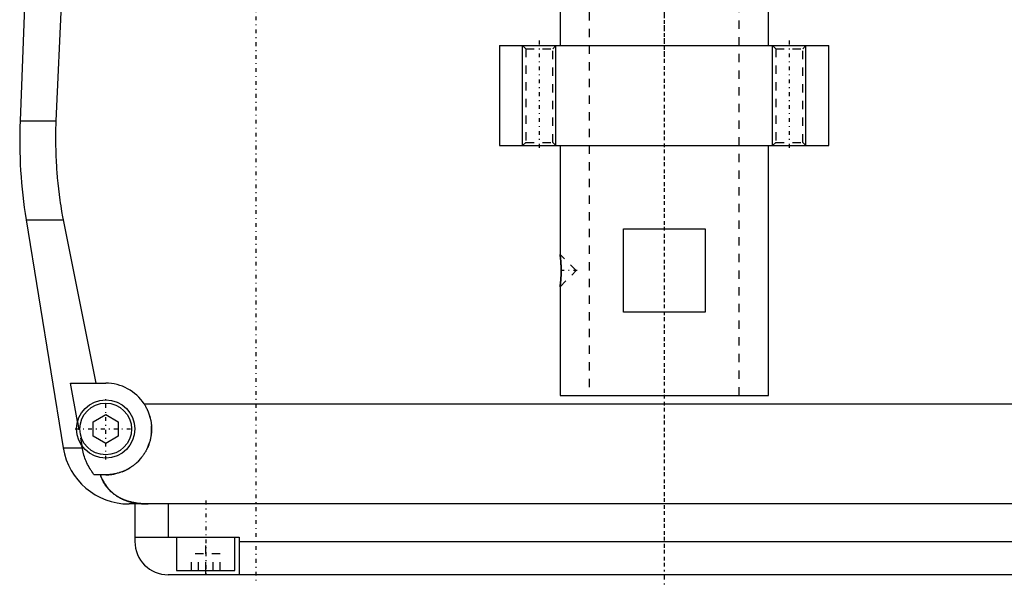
# Model space of a CAD drawing. Extents: x -125 to 125, y -82 to 428.
# Tile 1 of 10: x -77 to 41, y -82 to -14. Entities that reach past the tile are written whole.
import ezdxf

# ---------------------------------------------------------------- set-up
doc = ezdxf.new("R2010")
doc.units = 0
doc.linetypes.add('CENTER', pattern=[1.5, 0.45, -0.5, 0.05, -0.5])
doc.linetypes.add('DASHED', pattern=[2, 1, -1])
for name, color, linetype in [('AM_0', 7, 'CONTINUOUS'), ('AM_10', 7, 'CONTINUOUS'), ('AM_3', 7, 'DASHED'), ('AM_7', 7, 'CENTER')]:
    doc.layers.add(name, color=color, linetype=linetype)

msp = doc.modelspace()

# ---------------------------------------------------------------- linework, layer by layer
at = {"layer": 'AM_0', "color": 7, "linetype": 'CONTINUOUS'}
for p, q in [((-76.29, -0.2), (-77.28, -26.54)), ((-72.2, -9), (-72.97, -26.54)), ((-12.5, -12.5), (-12.5, -17.5)), ((12.5, -17.5), (12.5, -12.5)), ((-19.75, -17.5), (-19.75, -29.5)), ((-19.75, -17.5), (19.75, -17.5)), ((19.75, -29.5), (19.75, -17.5)), ((-77.28, -26.54), (-72.97, -26.54)), ((-19.75, -29.5), (19.75, -29.5)), ((-12.5, -29.5), (-12.5, -42.55)), ((12.5, -59.5), (12.5, -29.5)), ((-76.54, -38.4), (-72.1, -65.78)), ((-76.54, -38.4), (-72.1, -38.4)), ((-72.1, -38.4), (-68.19, -58)), ((-4.9, -49.5), (-4.9, -39.5)), ((-4.9, -39.5), (4.9, -39.5)), ((4.9, -39.5), (4.9, -49.5)), ((-12.44, -43.02), (-12.49, -42.64)), ((-12.42, -43.28), (-12.43, -43.14)), ((-12.5, -46.45), (-12.5, -59.5)), ((4.9, -49.5), (-4.9, -49.5)), ((-71.21, -58), (-67, -58)), ((-70.39, -62.62), (-71.21, -58)), ((-12.5, -59.5), (12.5, -59.5)), ((-62.39, -60.5), (62.39, -60.5)), ((-68.5, -62.63), (-67, -61.77)), ((-67, -61.77), (-65.5, -62.63)), ((-68.5, -64.37), (-68.5, -62.63)), ((-65.5, -62.63), (-65.5, -64.37)), ((-67, -65.23), (-68.5, -64.37)), ((-65.5, -64.37), (-67, -65.23)), ((-72.1, -65.78), (-69.82, -65.78)), ((-69.82, -65.78), (-69.87, -65.5)), ((-67, -69), (-68.39, -69)), ((64.2, -72.5), (-64.2, -72.5)), ((-63.5, -72.5), (-63.5, -77)), ((-59.5, -72.5), (-59.5, -76.5)), ((-63.5, -76.5), (-51, -76.5)), ((-58.5, -76.5), (-58.5, -80.5)), ((-51.5, -80.5), (-51.5, -76.5)), ((-51, -76.5), (-51, -81)), ((-51, -77), (51, -77)), ((59.5, -81), (-59.5, -81)), ((-58.5, -80.5), (-51.5, -80.5)), ((-55, -81), (-55, -80.5))]:
    msp.add_line(p, q, dxfattribs=at)
for points in [[(-72.97, -26.54, 0), (-72.99, -26.87, 0), (-73.01, -27.51, 0), (-73.02, -28.16, 0), (-73.02, -28.47, 0), (-73.02, -28.79, 0), (-73.02, -29.43, 0), (-73, -30.07, 0), (-72.98, -30.72, 0), (-72.96, -31.37, 0), (-72.92, -32.03, 0), (-72.9, -32.36, 0), (-72.87, -32.69, 0), (-72.82, -33.35, 0), (-72.75, -34.02, 0), (-72.68, -34.69, 0), (-72.59, -35.36, 0), (-72.5, -36.04, 0), (-72.45, -36.38, 0), (-72.4, -36.71, 0), (-72.29, -37.39, 0), (-72.17, -38.06, 0), (-72.1, -38.4, 0)], [(-12.5, -42.55, 0), (-12.5, -42.55, 0), (-12.5, -42.55, 0), (-12.5, -42.55, 0), (-12.5, -42.55, 0), (-12.5, -42.55, 0), (-12.5, -42.55, 0), (-12.5, -42.56, 0), (-12.5, -42.56, 0), (-12.5, -42.56, 0), (-12.5, -42.57, 0), (-12.5, -42.57, 0), (-12.5, -42.57, 0), (-12.5, -42.57, 0), (-12.5, -42.58, 0), (-12.5, -42.58, 0), (-12.49, -42.59, 0), (-12.49, -42.6, 0), (-12.49, -42.6, 0), (-12.49, -42.6, 0), (-12.49, -42.61, 0), (-12.49, -42.62, 0), (-12.49, -42.62, 0), (-12.49, -42.62, 0), (-12.49, -42.63, 0), (-12.49, -42.64, 0), (-12.49, -42.65, 0), (-12.49, -42.65, 0), (-12.49, -42.66, 0), (-12.48, -42.67, 0), (-12.48, -42.68, 0), (-12.48, -42.69, 0), (-12.48, -42.7, 0), (-12.48, -42.71, 0), (-12.48, -42.71, 0), (-12.48, -42.73, 0), (-12.48, -42.74, 0), (-12.47, -42.75, 0), (-12.47, -42.76, 0), (-12.47, -42.78, 0), (-12.47, -42.78, 0), (-12.47, -42.79, 0), (-12.47, -42.81, 0), (-12.47, -42.82, 0), (-12.46, -42.83, 0), (-12.46, -42.85, 0), (-12.46, -42.87, 0), (-12.46, -42.87, 0), (-12.46, -42.88, 0), (-12.46, -42.9, 0), (-12.46, -42.91, 0), (-12.45, -42.93, 0), (-12.45, -42.95, 0), (-12.45, -42.97, 0), (-12.45, -42.97, 0), (-12.45, -42.98, 0), (-12.45, -43, 0), (-12.44, -43.02, 0), (-12.44, -43.04, 0), (-12.44, -43.06, 0), (-12.44, -43.08, 0), (-12.44, -43.09, 0), (-12.44, -43.09, 0), (-12.43, -43.11, 0), (-12.43, -43.13, 0), (-12.43, -43.14, 0), (-12.43, -43.15, 0), (-12.43, -43.17, 0), (-12.43, -43.19, 0), (-12.43, -43.2, 0), (-12.43, -43.21, 0), (-12.42, -43.23, 0), (-12.42, -43.25, 0), (-12.42, -43.28, 0), (-12.42, -43.3, 0), (-12.42, -43.32, 0), (-12.42, -43.33, 0), (-12.41, -43.34, 0), (-12.41, -43.37, 0), (-12.41, -43.39, 0), (-12.41, -43.41, 0), (-12.41, -43.43, 0), (-12.41, -43.46, 0), (-12.4, -43.47, 0), (-12.4, -43.48, 0), (-12.4, -43.51, 0), (-12.4, -43.53, 0), (-12.4, -43.56, 0), (-12.4, -43.58, 0), (-12.4, -43.61, 0), (-12.39, -43.62, 0), (-12.39, -43.63, 0), (-12.39, -43.66, 0), (-12.39, -43.68, 0), (-12.39, -43.71, 0), (-12.39, -43.73, 0), (-12.39, -43.76, 0), (-12.39, -43.77, 0), (-12.39, -43.79, 0), (-12.38, -43.81, 0), (-12.38, -43.84, 0), (-12.38, -43.87, 0), (-12.38, -43.89, 0), (-12.38, -43.92, 0), (-12.38, -43.93, 0), (-12.38, -43.95, 0), (-12.38, -43.97, 0), (-12.38, -44, 0), (-12.38, -44.01, 0), (-12.38, -44.03, 0), (-12.37, -44.05, 0), (-12.37, -44.08, 0), (-12.37, -44.1, 0), (-12.37, -44.11, 0), (-12.37, -44.14, 0), (-12.37, -44.16, 0), (-12.37, -44.19, 0), (-12.37, -44.22, 0), (-12.37, -44.24, 0), (-12.37, -44.26, 0), (-12.37, -44.27, 0), (-12.37, -44.3, 0), (-12.37, -44.33, 0), (-12.37, -44.35, 0), (-12.37, -44.38, 0), (-12.37, -44.41, 0), (-12.37, -44.42, 0), (-12.37, -44.43, 0), (-12.37, -44.46, 0), (-12.37, -44.49, 0), (-12.37, -44.5, 0)], [(-12.37, -44.5, 0), (-12.37, -44.51, 0), (-12.37, -44.54, 0), (-12.37, -44.57, 0), (-12.37, -44.58, 0), (-12.37, -44.59, 0), (-12.37, -44.62, 0), (-12.37, -44.65, 0), (-12.37, -44.67, 0), (-12.37, -44.7, 0), (-12.37, -44.73, 0), (-12.37, -44.74, 0), (-12.37, -44.76, 0), (-12.37, -44.78, 0), (-12.37, -44.81, 0), (-12.37, -44.84, 0), (-12.37, -44.86, 0), (-12.37, -44.89, 0), (-12.37, -44.91, 0), (-12.37, -44.92, 0), (-12.37, -44.95, 0), (-12.38, -44.97, 0), (-12.38, -44.99, 0), (-12.38, -45, 0), (-12.38, -45.03, 0), (-12.38, -45.05, 0), (-12.38, -45.07, 0), (-12.38, -45.08, 0), (-12.38, -45.11, 0), (-12.38, -45.14, 0), (-12.38, -45.16, 0), (-12.38, -45.19, 0), (-12.39, -45.22, 0), (-12.39, -45.23, 0), (-12.39, -45.24, 0), (-12.39, -45.27, 0), (-12.39, -45.29, 0), (-12.39, -45.32, 0), (-12.39, -45.35, 0), (-12.39, -45.37, 0), (-12.39, -45.38, 0), (-12.4, -45.4, 0), (-12.4, -45.42, 0), (-12.4, -45.45, 0), (-12.4, -45.47, 0), (-12.4, -45.49, 0), (-12.4, -45.52, 0), (-12.4, -45.53, 0), (-12.41, -45.54, 0), (-12.41, -45.57, 0), (-12.41, -45.59, 0), (-12.41, -45.61, 0), (-12.41, -45.64, 0), (-12.41, -45.66, 0), (-12.42, -45.67, 0), (-12.42, -45.68, 0), (-12.42, -45.7, 0), (-12.42, -45.72, 0), (-12.42, -45.75, 0), (-12.42, -45.77, 0), (-12.43, -45.79, 0), (-12.43, -45.8, 0), (-12.43, -45.81, 0), (-12.43, -45.83, 0), (-12.43, -45.85, 0), (-12.43, -45.86, 0), (-12.43, -45.87, 0), (-12.43, -45.89, 0), (-12.44, -45.91, 0), (-12.44, -45.92, 0), (-12.44, -45.92, 0), (-12.44, -45.94, 0), (-12.44, -45.96, 0), (-12.44, -45.98, 0), (-12.45, -46, 0), (-12.45, -46.02, 0), (-12.45, -46.03, 0), (-12.45, -46.03, 0), (-12.45, -46.05, 0), (-12.45, -46.07, 0), (-12.46, -46.09, 0), (-12.46, -46.1, 0), (-12.46, -46.12, 0), (-12.46, -46.13, 0), (-12.46, -46.13, 0), (-12.46, -46.15, 0), (-12.46, -46.17, 0), (-12.47, -46.18, 0), (-12.47, -46.2, 0), (-12.47, -46.21, 0), (-12.47, -46.22, 0), (-12.47, -46.22, 0), (-12.47, -46.24, 0), (-12.47, -46.25, 0), (-12.48, -46.26, 0), (-12.48, -46.28, 0), (-12.48, -46.29, 0), (-12.48, -46.29, 0), (-12.48, -46.3, 0), (-12.48, -46.31, 0), (-12.48, -46.32, 0), (-12.48, -46.33, 0), (-12.49, -46.34, 0), (-12.49, -46.35, 0), (-12.49, -46.36, 0), (-12.49, -46.36, 0), (-12.49, -46.37, 0), (-12.49, -46.38, 0), (-12.49, -46.38, 0), (-12.49, -46.38, 0), (-12.49, -46.39, 0), (-12.49, -46.4, 0), (-12.49, -46.4, 0), (-12.49, -46.41, 0), (-12.49, -46.41, 0), (-12.5, -46.42, 0), (-12.5, -46.42, 0), (-12.5, -46.43, 0), (-12.5, -46.43, 0), (-12.5, -46.43, 0), (-12.5, -46.43, 0), (-12.5, -46.44, 0), (-12.5, -46.44, 0), (-12.5, -46.44, 0), (-12.5, -46.45, 0), (-12.5, -46.45, 0), (-12.5, -46.45, 0), (-12.5, -46.45, 0), (-12.5, -46.45, 0), (-12.5, -46.45, 0), (-12.5, -46.45, 0)], [(-12.5, -46.45, 0), (-12.5, -46.45, 0), (-12.5, -46.45, 0), (-12.5, -46.44, 0), (-12.5, -46.43, 0), (-12.5, -46.43, 0), (-12.49, -46.41, 0), (-12.49, -46.39, 0), (-12.49, -46.36, 0), (-12.48, -46.33, 0), (-12.48, -46.3, 0), (-12.48, -46.28, 0), (-12.48, -46.26, 0), (-12.47, -46.22, 0), (-12.47, -46.18, 0), (-12.46, -46.13, 0), (-12.45, -46.08, 0), (-12.45, -46.03, 0), (-12.45, -46, 0), (-12.44, -45.97, 0), (-12.44, -45.92, 0), (-12.43, -45.86, 0), (-12.43, -45.83, 0)], [(-62.39, -60.5, 0), (-62.36, -60.55, 0), (-62.3, -60.65, 0), (-62.24, -60.74, 0), (-62.21, -60.79, 0), (-62.18, -60.84, 0), (-62.13, -60.95, 0), (-62.08, -61.05, 0), (-62.03, -61.15, 0), (-61.98, -61.26, 0), (-61.93, -61.36, 0), (-61.91, -61.41, 0), (-61.89, -61.47, 0), (-61.85, -61.57, 0), (-61.81, -61.68, 0), (-61.77, -61.79, 0), (-61.74, -61.9, 0), (-61.71, -62.01, 0), (-61.69, -62.06, 0), (-61.68, -62.12, 0), (-61.65, -62.23, 0), (-61.62, -62.34, 0), (-61.61, -62.39, 0), (-61.6, -62.45, 0), (-61.58, -62.56, 0), (-61.56, -62.66, 0), (-61.56, -62.72, 0), (-61.55, -62.77, 0), (-61.53, -62.88, 0), (-61.52, -62.99, 0), (-61.51, -63.1, 0), (-61.51, -63.21, 0), (-61.5, -63.31, 0), (-61.5, -63.37, 0), (-61.5, -63.42, 0), (-61.5, -63.52, 0), (-61.5, -63.63, 0), (-61.5, -63.73, 0), (-61.51, -63.84, 0), (-61.52, -63.95, 0), (-61.52, -64, 0), (-61.53, -64.05, 0), (-61.54, -64.16, 0), (-61.55, -64.26, 0), (-61.57, -64.37, 0), (-61.59, -64.47, 0), (-61.61, -64.58, 0), (-61.62, -64.63, 0), (-61.63, -64.69, 0), (-61.65, -64.79, 0), (-61.68, -64.9, 0), (-61.71, -65, 0), (-61.74, -65.1, 0), (-61.77, -65.21, 0), (-61.79, -65.26, 0), (-61.81, -65.31, 0), (-61.84, -65.41, 0), (-61.88, -65.51, 0), (-61.92, -65.61, 0), (-61.96, -65.71, 0), (-62.01, -65.81, 0), (-62.03, -65.86, 0), (-62.05, -65.9, 0), (-62.1, -66, 0), (-62.15, -66.1, 0), (-62.18, -66.14, 0), (-62.2, -66.19, 0), (-62.26, -66.28, 0), (-62.31, -66.37, 0), (-62.34, -66.42, 0), (-62.37, -66.46, 0), (-62.43, -66.55, 0), (-62.49, -66.64, 0), (-62.55, -66.73, 0), (-62.61, -66.81, 0), (-62.67, -66.9, 0), (-62.71, -66.94, 0), (-62.74, -66.98, 0), (-62.81, -67.06, 0), (-62.87, -67.14, 0), (-62.94, -67.21, 0), (-63.01, -67.29, 0), (-63.09, -67.36, 0), (-63.12, -67.4, 0), (-63.16, -67.44, 0), (-63.23, -67.51, 0), (-63.31, -67.58, 0), (-63.38, -67.64, 0), (-63.46, -67.71, 0), (-63.55, -67.78, 0), (-63.59, -67.81, 0), (-63.63, -67.85, 0), (-63.71, -67.91, 0), (-63.8, -67.97, 0), (-63.89, -68.04, 0), (-63.98, -68.1, 0), (-64.07, -68.15, 0), (-64.12, -68.18, 0), (-64.16, -68.21, 0), (-64.26, -68.27, 0), (-64.36, -68.32, 0), (-64.45, -68.37, 0), (-64.55, -68.43, 0), (-64.65, -68.47, 0), (-64.7, -68.5, 0), (-64.76, -68.52, 0), (-64.86, -68.57, 0), (-64.96, -68.61, 0), (-65.02, -68.63, 0), (-65.07, -68.65, 0), (-65.17, -68.69, 0), (-65.28, -68.72, 0), (-65.34, -68.74, 0), (-65.39, -68.76, 0), (-65.5, -68.79, 0), (-65.61, -68.82, 0), (-65.72, -68.85, 0), (-65.83, -68.87, 0), (-65.94, -68.9, 0), (-66, -68.91, 0), (-66.05, -68.92, 0), (-66.16, -68.94, 0), (-66.27, -68.95, 0), (-66.39, -68.97, 0), (-66.5, -68.98, 0), (-66.61, -68.99, 0), (-66.67, -68.99, 0), (-66.72, -68.99, 0), (-66.83, -69, 0), (-66.94, -69, 0), (-67, -69, 0)], [(-68.39, -69, 0), (-68.45, -68.92, 0), (-68.56, -68.77, 0), (-68.67, -68.61, 0), (-68.72, -68.53, 0), (-68.77, -68.45, 0), (-68.88, -68.28, 0), (-68.98, -68.11, 0), (-69.07, -67.93, 0), (-69.17, -67.75, 0), (-69.26, -67.57, 0), (-69.3, -67.47, 0), (-69.34, -67.38, 0), (-69.42, -67.19, 0), (-69.49, -67.01, 0), (-69.55, -66.83, 0), (-69.61, -66.65, 0), (-69.66, -66.46, 0), (-69.69, -66.37, 0), (-69.71, -66.27, 0), (-69.76, -66.08, 0), (-69.8, -65.88, 0), (-69.82, -65.78, 0)], [(-67.64, -69, 0), (-67.57, -69.19, 0), (-67.42, -69.55, 0), (-67.24, -69.89, 0), (-67.14, -70.05, 0), (-67.04, -70.21, 0), (-66.82, -70.51, 0), (-66.59, -70.78, 0), (-66.32, -71.04, 0), (-66.16, -71.19, 0), (-66.11, -71.23, 0), (-66.07, -71.27, 0), (-66.04, -71.29, 0), (-66.02, -71.31, 0), (-65.97, -71.34, 0), (-65.92, -71.38, 0), (-65.87, -71.42, 0), (-65.81, -71.45, 0), (-65.76, -71.49, 0), (-65.73, -71.51, 0), (-65.71, -71.53, 0), (-65.65, -71.56, 0), (-65.6, -71.6, 0), (-65.57, -71.61, 0), (-65.54, -71.63, 0), (-65.49, -71.66, 0), (-65.43, -71.69, 0), (-65.4, -71.71, 0), (-65.38, -71.73, 0), (-65.32, -71.76, 0), (-65.26, -71.79, 0), (-65.2, -71.82, 0), (-65.14, -71.85, 0), (-65.08, -71.88, 0), (-65.05, -71.89, 0), (-65.02, -71.91, 0), (-64.96, -71.93, 0), (-64.9, -71.96, 0), (-64.83, -71.99, 0), (-64.77, -72.01, 0), (-64.71, -72.04, 0), (-64.68, -72.05, 0), (-64.64, -72.06, 0), (-64.58, -72.09, 0), (-64.52, -72.11, 0), (-64.45, -72.13, 0), (-64.39, -72.15, 0), (-64.32, -72.17, 0), (-64.29, -72.18, 0), (-64.25, -72.19, 0), (-64.19, -72.21, 0), (-64.12, -72.23, 0), (-64.05, -72.25, 0), (-63.98, -72.27, 0), (-63.92, -72.28, 0), (-63.88, -72.29, 0), (-63.85, -72.3, 0), (-63.78, -72.31, 0), (-63.71, -72.33, 0), (-63.64, -72.34, 0), (-63.57, -72.36, 0), (-63.5, -72.37, 0), (-63.46, -72.38, 0), (-63.43, -72.38, 0), (-63.36, -72.39, 0), (-63.28, -72.41, 0), (-63.25, -72.41, 0), (-63.21, -72.42, 0), (-63.14, -72.43, 0), (-63.07, -72.43, 0), (-63.03, -72.44, 0), (-62.99, -72.44, 0), (-62.92, -72.45, 0), (-62.85, -72.46, 0), (-62.77, -72.46, 0), (-62.7, -72.47, 0), (-62.63, -72.48, 0), (-62.59, -72.48, 0), (-62.55, -72.48, 0), (-62.48, -72.49, 0), (-62.41, -72.49, 0), (-62.15, -72.5, 0), (-61.92, -72.5, 0)]]:
    msp.add_polyline3d(points, dxfattribs=at)
for radius in [3.5, 3.1]:
    msp.add_circle((-67, -63.5), radius, dxfattribs=at)
for centre, radius, start, end in [((-17.32, -28.78), 60, 177.861, 189.225), ((-67, -63.5), 5.5, 33.0557, 90), ((-64.2, -64.5), 8, 189.225, 270), ((-59.5, -77), 4, 180, 270)]:
    msp.add_arc(centre, radius, start, end, dxfattribs=at)
at = {"layer": 'AM_10', "color": 7, "linetype": 'CONTINUOUS'}
for p, q in [((-17, -29.5), (-17, -17.5)), ((-13, -29.5), (-13, -17.5)), ((13, -29.5), (13, -17.5)), ((17, -29.5), (17, -17.5))]:
    msp.add_line(p, q, dxfattribs=at)
at = {"layer": 'AM_3', "color": 6, "linetype": 'DASHED'}
for p, q in [((-9, 360.5), (-9, -59.5)), ((9, -59.5), (9, 360.5)), ((-17, -17.5), (-16.62, -17.88)), ((-13.38, -17.88), (-13, -17.5)), ((13, -17.5), (13.38, -17.88)), ((16.62, -17.88), (17, -17.5)), ((-16.62, -17.88), (-16.62, -29.12)), ((-16.62, -17.88), (-13.38, -17.88)), ((-13.38, -29.12), (-13.38, -17.88)), ((13.38, -17.88), (13.38, -29.12)), ((13.38, -17.88), (16.62, -17.88)), ((16.62, -29.12), (16.62, -17.88)), ((-16.62, -29.12), (-17, -29.5)), ((-16.62, -29.12), (-13.38, -29.12)), ((-13, -29.5), (-13.38, -29.12)), ((13.38, -29.12), (13, -29.5)), ((13.38, -29.12), (16.62, -29.12)), ((17, -29.5), (16.62, -29.12)), ((-10.55, -44.5), (-12.5, -42.55)), ((-12.49, -42.64), (-12.5, -42.55)), ((-12.43, -43.14), (-12.44, -43.02)), ((-12.5, -46.45), (-10.55, -44.5)), ((-70.39, -62.62), (-69.87, -65.5)), ((-55, -80.5), (-55, -76.5)), ((-56.73, -80.5), (-56.73, -78.5)), ((-53.27, -78.5), (-56.73, -78.5)), ((-55.87, -80.5), (-55.87, -78.5)), ((-54.13, -80.5), (-54.13, -78.5)), ((-53.27, -80.5), (-53.27, -78.5))]:
    msp.add_line(p, q, dxfattribs=at)
for points in [[(-12.43, -45.83, 0), (-12.43, -45.82, 0), (-12.43, -45.8, 0), (-12.42, -45.78, 0), (-12.42, -45.77, 0), (-12.42, -45.76, 0), (-12.42, -45.74, 0), (-12.42, -45.72, 0), (-12.42, -45.7, 0), (-12.42, -45.68, 0), (-12.41, -45.66, 0), (-12.41, -45.65, 0), (-12.41, -45.64, 0), (-12.41, -45.62, 0), (-12.41, -45.6, 0), (-12.41, -45.57, 0), (-12.41, -45.55, 0), (-12.4, -45.53, 0), (-12.4, -45.52, 0), (-12.4, -45.51, 0), (-12.4, -45.49, 0), (-12.4, -45.46, 0), (-12.4, -45.45, 0), (-12.4, -45.44, 0), (-12.4, -45.42, 0), (-12.4, -45.39, 0), (-12.39, -45.38, 0), (-12.39, -45.37, 0), (-12.39, -45.35, 0), (-12.39, -45.32, 0), (-12.39, -45.3, 0), (-12.39, -45.28, 0), (-12.39, -45.25, 0), (-12.39, -45.24, 0), (-12.39, -45.23, 0), (-12.38, -45.2, 0), (-12.38, -45.18, 0), (-12.38, -45.15, 0), (-12.38, -45.13, 0), (-12.38, -45.11, 0), (-12.38, -45.09, 0), (-12.38, -45.08, 0), (-12.38, -45.06, 0), (-12.38, -45.03, 0), (-12.38, -45.01, 0), (-12.38, -44.98, 0), (-12.37, -44.96, 0), (-12.37, -44.94, 0), (-12.37, -44.93, 0), (-12.37, -44.91, 0), (-12.37, -44.88, 0), (-12.37, -44.86, 0), (-12.37, -44.83, 0), (-12.37, -44.81, 0), (-12.37, -44.79, 0), (-12.37, -44.78, 0), (-12.37, -44.75, 0), (-12.37, -44.73, 0), (-12.37, -44.7, 0), (-12.37, -44.68, 0), (-12.37, -44.65, 0), (-12.37, -44.64, 0), (-12.37, -44.63, 0), (-12.37, -44.61, 0), (-12.37, -44.58, 0), (-12.37, -44.57, 0), (-12.37, -44.56, 0), (-12.37, -44.53, 0), (-12.37, -44.51, 0), (-12.37, -44.49, 0), (-12.37, -44.48, 0), (-12.37, -44.46, 0), (-12.37, -44.43, 0), (-12.37, -44.41, 0), (-12.37, -44.38, 0), (-12.37, -44.36, 0), (-12.37, -44.35, 0), (-12.37, -44.33, 0), (-12.37, -44.31, 0), (-12.37, -44.28, 0), (-12.37, -44.26, 0), (-12.37, -44.23, 0), (-12.37, -44.21, 0), (-12.37, -44.2, 0), (-12.37, -44.18, 0), (-12.37, -44.16, 0), (-12.37, -44.13, 0), (-12.37, -44.11, 0), (-12.37, -44.08, 0), (-12.37, -44.06, 0), (-12.37, -44.05, 0), (-12.37, -44.03, 0), (-12.38, -44.01, 0), (-12.38, -43.98, 0), (-12.38, -43.96, 0), (-12.38, -43.93, 0), (-12.38, -43.91, 0), (-12.38, -43.9, 0), (-12.38, -43.88, 0), (-12.38, -43.86, 0), (-12.38, -43.83, 0), (-12.38, -43.81, 0), (-12.39, -43.79, 0), (-12.39, -43.76, 0), (-12.39, -43.75, 0), (-12.39, -43.74, 0), (-12.39, -43.71, 0), (-12.39, -43.69, 0), (-12.39, -43.68, 0), (-12.39, -43.67, 0), (-12.39, -43.64, 0), (-12.39, -43.62, 0), (-12.4, -43.61, 0), (-12.4, -43.6, 0), (-12.4, -43.57, 0), (-12.4, -43.55, 0), (-12.4, -43.53, 0), (-12.4, -43.5, 0), (-12.4, -43.48, 0), (-12.4, -43.47, 0), (-12.41, -43.46, 0), (-12.41, -43.44, 0), (-12.41, -43.42, 0), (-12.41, -43.4, 0), (-12.41, -43.37, 0), (-12.41, -43.35, 0), (-12.41, -43.34, 0), (-12.42, -43.33, 0), (-12.42, -43.31, 0), (-12.42, -43.29, 0), (-12.42, -43.28, 0)], [(-61.92, -72.5, 0), (-62.15, -72.5, 0), (-62.41, -72.49, 0), (-62.48, -72.49, 0), (-62.55, -72.48, 0), (-62.59, -72.48, 0), (-62.63, -72.48, 0), (-62.7, -72.47, 0), (-62.77, -72.46, 0), (-62.85, -72.46, 0), (-62.92, -72.45, 0), (-62.99, -72.44, 0), (-63.03, -72.44, 0), (-63.07, -72.43, 0), (-63.14, -72.43, 0), (-63.21, -72.42, 0), (-63.25, -72.41, 0), (-63.28, -72.41, 0), (-63.36, -72.39, 0), (-63.43, -72.38, 0), (-63.46, -72.38, 0), (-63.5, -72.37, 0), (-63.57, -72.36, 0), (-63.64, -72.34, 0), (-63.71, -72.33, 0), (-63.78, -72.31, 0), (-63.86, -72.3, 0), (-63.89, -72.29, 0), (-63.93, -72.28, 0), (-63.99, -72.26, 0), (-64.06, -72.25, 0), (-64.13, -72.23, 0), (-64.2, -72.21, 0), (-64.27, -72.19, 0), (-64.3, -72.18, 0), (-64.33, -72.17, 0), (-64.4, -72.15, 0), (-64.47, -72.13, 0), (-64.53, -72.1, 0), (-64.6, -72.08, 0), (-64.66, -72.06, 0), (-64.69, -72.04, 0), (-64.72, -72.03, 0), (-64.79, -72.01, 0), (-64.85, -71.98, 0), (-64.91, -71.95, 0), (-64.97, -71.93, 0), (-65.03, -71.9, 0), (-65.06, -71.89, 0), (-65.09, -71.87, 0), (-65.15, -71.84, 0), (-65.21, -71.81, 0), (-65.27, -71.78, 0), (-65.33, -71.75, 0), (-65.39, -71.72, 0), (-65.42, -71.7, 0), (-65.45, -71.69, 0), (-65.5, -71.65, 0), (-65.56, -71.62, 0), (-65.59, -71.6, 0), (-65.61, -71.59, 0), (-65.67, -71.55, 0), (-65.72, -71.52, 0), (-65.75, -71.5, 0), (-65.78, -71.48, 0), (-65.83, -71.44, 0), (-65.88, -71.41, 0), (-65.93, -71.37, 0), (-65.98, -71.33, 0), (-66.03, -71.29, 0), (-66.06, -71.27, 0), (-66.08, -71.25, 0), (-66.13, -71.21, 0), (-66.18, -71.17, 0), (-66.34, -71.03, 0), (-66.6, -70.77, 0), (-66.84, -70.49, 0), (-67.05, -70.19, 0), (-67.15, -70.03, 0), (-67.25, -69.87, 0), (-67.42, -69.54, 0), (-67.57, -69.18, 0), (-67.64, -69, 0)]]:
    msp.add_polyline3d(points, dxfattribs=at)
msp.add_arc((-67, -63.5), 5.5, 270, 33.0557, dxfattribs=at)
at = {"layer": 'AM_7', "color": 4, "linetype": 'CENTER'}
for p, q in [((0, 386.4), (0, -18.4)), ((0, 381.5), (0, -80.5)), ((0, 247.5), (0, -82.5)), ((-49, 17), (-49, -82)), ((-15, -16.9), (-15, -30.1)), ((15, -16.9), (15, -30.1)), ((-10.45, -44.5), (-12.65, -44.5)), ((-67, -67.17), (-67, -59.83)), ((-70.67, -63.5), (-63.32, -63.5)), ((-55, -72.1), (-55, -80.9))]:
    msp.add_line(p, q, dxfattribs=at)

doc.saveas('drawing.dxf')
